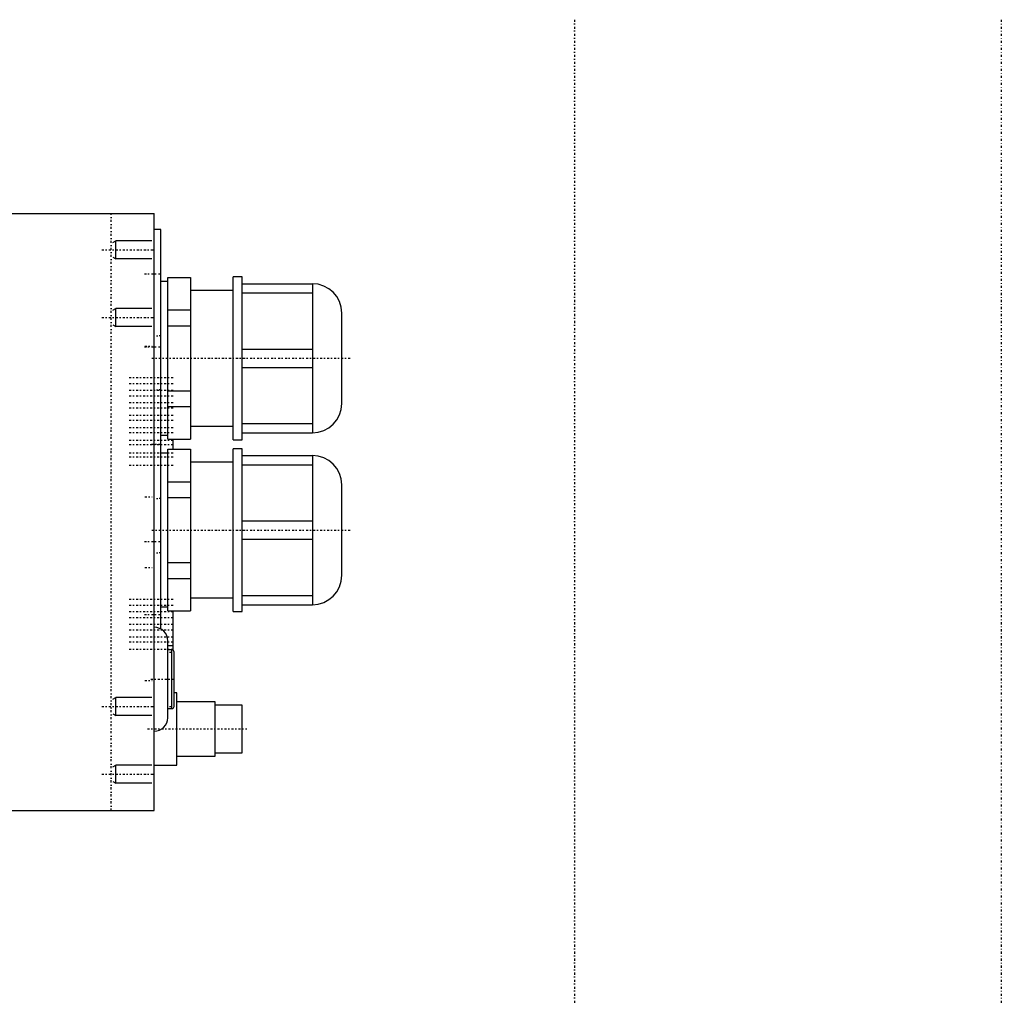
# Model space of a CAD drawing. Extents: x -545 to 345, y -109 to 109.
# Tile 4 of 4: x 128 to 345, y -109 to 109. Entities that reach past the tile are written whole.
import ezdxf

# ---------------------------------------------------------------- set-up
doc = ezdxf.new("R2010")
doc.units = 0
doc.linetypes.add('CENTER', pattern=[1.5, 0.45, -0.5, 0.05, -0.5])
for name, color, linetype in [('AM_0', 7, 'CONTINUOUS'), ('AM_10', 7, 'CONTINUOUS'), ('AM_7', 7, 'CENTER')]:
    doc.layers.add(name, color=color, linetype=linetype)

msp = doc.modelspace()

# ---------------------------------------------------------------- linework, layer by layer
at = {"layer": 'AM_0', "color": 7, "linetype": 'CONTINUOUS'}
for p, q in [((90, 66), (158, 66)), ((158, -66), (158, 66)), ((159.5, 62.5), (158, 62.5)), ((159.5, -25.9), (159.5, 62.5)), ((161, 51), (159.5, 51)), ((161, 16.11), (161, 51.89)), ((161, 51.89), (166, 51.89)), ((166, 51.89), (166, 16.11)), ((177.5, 52), (175.5, 52)), ((175.5, 16), (175.5, 52)), ((177.5, 16), (177.5, 52)), ((177.5, 50.5), (193, 50.5)), ((193, 50.5), (193, 17.5)), ((175.5, 49), (166, 49)), ((177.5, 48.46), (193, 48.46)), ((161, 44.69), (166, 44.69)), ((199.5, 24), (199.5, 44)), ((161, 41.2), (166, 41.2)), ((177.5, 36.04), (193, 36.04)), ((177.5, 31.96), (193, 31.96)), ((161, 26.8), (166, 26.8)), ((161, 23.31), (166, 23.31)), ((166, 19), (175.5, 19)), ((177.5, 19.54), (193, 19.54)), ((177.5, 17.5), (193, 17.5)), ((159.5, 17), (161, 17)), ((161, 16.11), (166, 16.11)), ((162.1, 16.11), (162.1, 13.89)), ((175.5, 16), (177.5, 16)), ((161, -21.89), (161, 13.89)), ((161, 13.89), (166, 13.89)), ((166, 13.89), (166, -21.89)), ((177.5, 14), (175.5, 14)), ((175.5, -22), (175.5, 14)), ((177.5, -22), (177.5, 14)), ((161, 13), (159.5, 13)), ((175.5, 11), (166, 11)), ((177.5, 12.5), (193, 12.5)), ((193, 12.5), (193, -20.5)), ((177.5, 10.46), (193, 10.46)), ((161, 6.69), (166, 6.69)), ((199.5, -14), (199.5, 6)), ((161, 3.2), (166, 3.2)), ((177.5, -1.96), (193, -1.96)), ((177.5, -6.04), (193, -6.04)), ((161, -11.2), (166, -11.2)), ((161, -14.69), (166, -14.69)), ((166, -19), (175.5, -19)), ((177.5, -18.46), (193, -18.46)), ((159.5, -21), (161, -21)), ((177.5, -20.5), (193, -20.5)), ((161, -21.89), (166, -21.89)), ((162.1, -21.89), (162.1, -30.54)), ((175.5, -22), (177.5, -22)), ((161, -45.5), (161, -28.5)), ((162.1, -29.58), (161, -29.58)), ((161.9, -30.5), (161, -30.5)), ((161.9, -43.5), (161.9, -30.5)), ((162.4, -43), (162.4, -31)), ((163, -40), (162.4, -40)), ((163, -56), (163, -40)), ((161, -43.5), (161.9, -43.5)), ((171.5, -42), (163, -42)), ((171.5, -54), (171.5, -42)), ((177.5, -42.75), (171.5, -42.75)), ((177.5, -53.25), (177.5, -42.75)), ((163, -54), (171.5, -54)), ((171.5, -53.25), (177.5, -53.25)), ((158, -56), (163, -56)), ((90, -66), (158, -66))]:
    msp.add_line(p, q, dxfattribs=at)
for centre, radius, start, end in [((193, 44), 6.5, 0, 90), ((193, 24), 6.5, 270, 0), ((193, 6), 6.5, 0, 90), ((193, -14), 6.5, 270, 0), ((158, -28.5), 3, 0, 90), ((161.9, -31), 0.5, 0, 90), ((161.9, -43), 0.5, 270, 0), ((158, -45.5), 3, 270, 0)]:
    msp.add_arc(centre, radius, start, end, dxfattribs=at)
at = {"layer": 'AM_10', "color": 7, "linetype": 'CONTINUOUS'}
for p, q in [((148.84, 59.62), (149.5, 60)), ((149.5, 56), (149.5, 60)), ((157.5, 60), (149.5, 60)), ((148.84, 56.38), (149.5, 56)), ((157.5, 56), (149.5, 56)), ((148.84, 44.62), (149.5, 45)), ((149.5, 41), (149.5, 45)), ((157.5, 45), (149.5, 45)), ((148.84, 41.38), (149.5, 41)), ((157.5, 41), (149.5, 41)), ((148.84, -41.38), (149.5, -41)), ((149.5, -45), (149.5, -41)), ((157.5, -41), (149.5, -41)), ((148.84, -44.62), (149.5, -45)), ((157.5, -45), (149.5, -45)), ((148.84, -56.38), (149.5, -56)), ((149.5, -60), (149.5, -56)), ((157.5, -56), (149.5, -56)), ((148.84, -59.62), (149.5, -60)), ((157.5, -60), (149.5, -60))]:
    msp.add_line(p, q, dxfattribs=at)
at = {"layer": 'AM_7', "color": 4, "linetype": 'CENTER'}
for p, q in [((251, 108.9), (251, -108.9)), ((345.44, 108.9), (345.44, -108.9)), ((148.5, -66), (148.5, 66)), ((146.44, 58), (158.03, 58)), ((155.82, 52.67), (159.68, 52.67)), ((146.44, 43), (158.03, 43)), ((159.58, 39), (157.83, 39)), ((155.82, 36.5), (159.68, 36.5)), ((155.93, 36.65), (157.57, 36.65)), ((157.5, 34), (201.5, 34)), ((152.44, 29.74), (162.56, 29.74)), ((152.44, 28.41), (162.56, 28.41)), ((152.44, 26.97), (162.56, 26.97)), ((159.58, 27), (157.83, 27)), ((152.44, 25.71), (162.56, 25.71)), ((152.44, 24.2), (162.56, 24.2)), ((152.44, 23.01), (162.56, 23.01)), ((152.44, 21.43), (162.56, 21.43)), ((152.44, 20.31), (162.56, 20.31)), ((152.44, 18.66), (162.56, 18.66)), ((152.44, 17.61), (162.56, 17.61)), ((152.44, 15.89), (162.56, 15.89)), ((152.44, 14.91), (162.56, 14.91)), ((152.44, 13.12), (162.56, 13.12)), ((157.4, 15), (159.6, 15)), ((152.44, 12.21), (162.56, 12.21)), ((152.44, 10.35), (162.56, 10.35)), ((155.93, 3.35), (157.57, 3.35)), ((159.58, 3), (157.83, 3)), ((157.5, -4), (201.5, -4)), ((155.82, -6.5), (159.68, -6.5)), ((159.58, -9), (157.83, -9)), ((155.93, -12.25), (157.57, -12.25)), ((152.44, -19.27), (162.56, -19.27)), ((152.44, -20.64), (162.56, -20.64)), ((152.44, -22.04), (162.56, -22.04)), ((152.44, -23.34), (162.56, -23.34)), ((155.82, -22.67), (159.68, -22.67)), ((152.44, -24.81), (162.56, -24.81)), ((152.44, -26.04), (162.56, -26.04)), ((152.44, -27.58), (162.56, -27.58)), ((152.44, -28.74), (162.56, -28.74)), ((152.44, -30.35), (162.56, -30.35)), ((161.9, -31.52), (161.9, -30.48)), ((161.38, -31), (162.43, -31)), ((157.25, -37), (162.65, -37)), ((155.93, -37.25), (157.57, -37.25)), ((146.44, -43), (158.03, -43)), ((161.38, -43), (162.43, -43)), ((161.9, -43.52), (161.9, -42.48)), ((156.5, -48), (178.5, -48)), ((146.44, -58), (158.03, -58))]:
    msp.add_line(p, q, dxfattribs=at)

doc.saveas('drawing.dxf')
